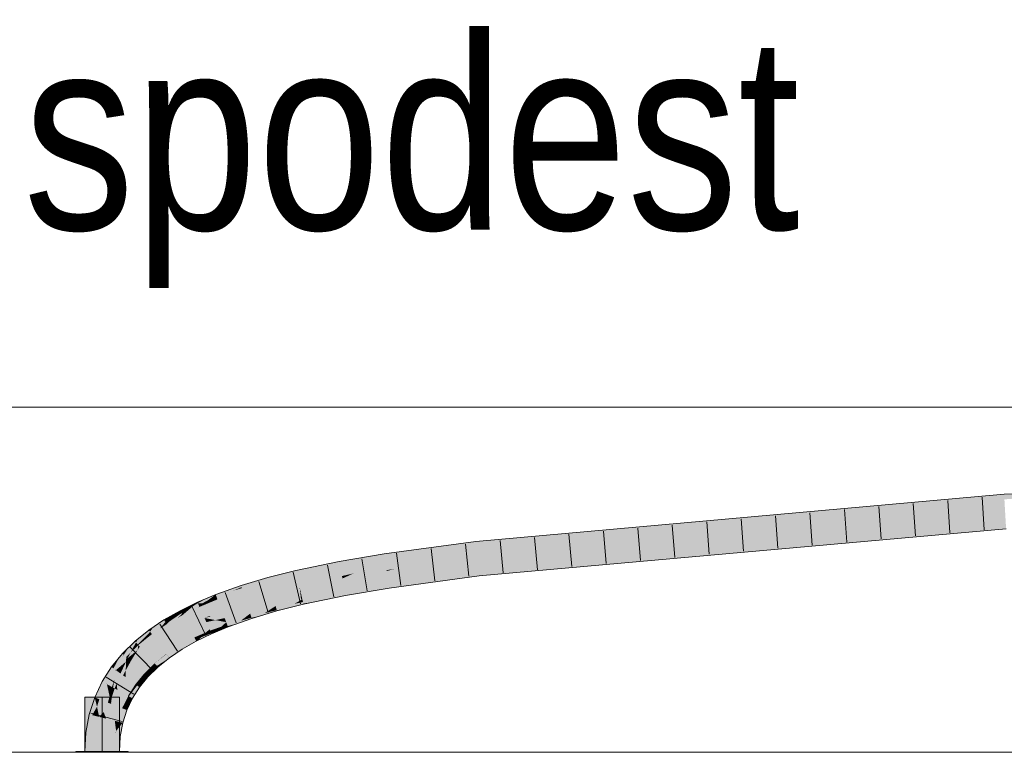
# Model space of a CAD drawing. Extents: x -620 to 300, y 62 to 1112.
# Tile 137 of 236: x 148.67 to 155.79, y 774.73 to 780.04. Entities that reach past the tile are written whole.
import ezdxf
from ezdxf.lldxf.tags import DXFTag

# ---------------------------------------------------------------- set-up
doc = ezdxf.new("R2010")
doc.units = 0
doc.layers.get('0').update_dxf_attribs({"lineweight": 13})
for name, color, linetype, lineweight, true_color in [('E_Detail_Beschriftung', 7, 'Continuous', 13, 0x009900), ('E_Leerrohr 25-A06GA2AZ8I', 7, 'Continuous', 9, 0xff8000), ('E_Leerrohr 25-Shading', 7, 'Continuous', 9, 0xff8000), ('E_Leerrohr 32-A06GA2B18I', 7, 'Continuous', 9, 0x00b300), ('E_Leerrohr 32-Shading', 7, 'Continuous', 9, 0x00b300)]:
    doc.layers.add(name, color=color, linetype=linetype, lineweight=lineweight, true_color=true_color)
doc.layers.add('E_Detail_Linie_Text_Bem', color=7, linetype='Continuous', lineweight=13)
doc.styles.get("Standard").update_dxf_attribs({"font": 'ARIALN.TTF'})
tags = doc.linetypes.add('STRICHPUNKT2-A06GA2B08I', pattern=[12.7, 6.35, -3.175, 0, -3.175]).pattern_tags.tags
tags[10:11] = [DXFTag(74, 4), DXFTag(75, 0), DXFTag(340, '0'), DXFTag(46, 0.0), DXFTag(50, 0.0), DXFTag(44, 0.0), DXFTag(45, 0.0)]
tags[8:9] = [DXFTag(74, 4), DXFTag(75, 0), DXFTag(340, '0'), DXFTag(46, 0.0), DXFTag(50, 0.0), DXFTag(44, 0.0), DXFTag(45, 0.0)]
tags[6:7] = [DXFTag(74, 4), DXFTag(75, 0), DXFTag(340, '0'), DXFTag(46, 0.0), DXFTag(50, 0.0), DXFTag(44, 0.0), DXFTag(45, 0.0)]
tags[4:5] = [DXFTag(74, 4), DXFTag(75, 0), DXFTag(340, '0'), DXFTag(46, 0.0), DXFTag(50, 0.0), DXFTag(44, 0.0), DXFTag(45, 0.0)]

# ---------------------------------------------------------------- blocks, each defined once
blk = doc.blocks.new('Shading-A06GA1NC8I', base_point=(250.7456, 748.2247))
at = {"layer": 'E_Leerrohr 25-Shading', "color": 32, "true_color": 0xd96d00}
for points in [[(149.2622, 775.131), (149.1372, 775.131), (149.2622, 774.737), (149.1372, 774.737)], [(149.3872, 775.131), (149.2622, 775.131), (149.3872, 774.737), (149.2622, 774.737)], [(149.1862, 774.737), (149.0722, 774.737), (149.1875, 774.731), (149.0722, 774.731)], [(149.2622, 774.731), (149.2622, 774.737), (149.1875, 774.731), (149.1862, 774.737)], [(149.2947, 774.737), (149.2622, 774.737), (149.2947, 774.731), (149.2622, 774.731)], [(149.4522, 774.731), (149.4522, 774.737), (149.2947, 774.731), (149.2947, 774.737)]]:
    blk.add_solid(points, dxfattribs=at)
at = {"layer": 'E_Leerrohr 32-Shading', "color": 96, "true_color": 0x007b00}
for points in [[(156.5245, 776.6163), (155.7912, 776.5994), (155.7921, 776.5839)], [(155.7934, 776.5628), (156.5245, 776.6163), (155.7921, 776.5839)], [(155.1386, 776.541), (153.1832, 776.3408), (154.2944, 776.451)], [(155.1386, 776.541), (153.9424, 776.4338), (153.1832, 776.3408), (153.3933, 776.3719)], [(155.7921, 776.5839), (154.5099, 776.4701), (153.9481, 776.3976), (153.9478, 776.3976)], [(153.9481, 776.3976), (155.7934, 776.5628), (155.7921, 776.5839)], [(155.7912, 776.5994), (154.5847, 776.4797), (155.7921, 776.5839), (154.5099, 776.4701)], [(155.1386, 776.541), (154.6811, 776.4922), (155.7912, 776.5994), (154.5847, 776.4797)], [(154.5099, 776.4701), (154.2944, 776.451), (153.9478, 776.3976), (152.9844, 776.3113)], [(154.6811, 776.4922), (154.2944, 776.451), (154.5847, 776.4797)], [(154.5847, 776.4797), (154.2944, 776.451), (154.5099, 776.4701)], [(153.6115, 776.4042), (153.1996, 776.3674), (153.3933, 776.3719), (152.6399, 776.2869)], [(152.9843, 776.3113), (152.9844, 776.3113), (153.1832, 776.3408), (154.2944, 776.451)], [(153.9424, 776.4338), (153.6115, 776.4042), (153.3933, 776.3719)], [(151.9703, 776.2343), (151.9716, 776.2211), (152.5889, 776.3127), (153.1996, 776.3674)], [(153.1996, 776.3674), (151.9716, 776.2211), (152.6399, 776.2869), (151.9716, 776.2206)], [(151.9886, 776.0447), (154.7017, 776.2622), (155.8037, 776.3864)], [(152.6399, 776.2869), (152.3637, 776.2558), (153.1832, 776.3408), (152.9843, 776.3113)], [(153.3933, 776.3719), (152.6399, 776.2869), (153.1832, 776.3408)], [(155.8058, 776.3498), (155.8058, 776.3507), (154.2119, 776.207), (154.7017, 776.2622)], [(155.8058, 776.3507), (155.8037, 776.3864), (154.7017, 776.2622)], [(151.9681, 776.2571), (151.3051, 776.1677), (151.9688, 776.2496), (151.3099, 776.1348)], [(152.1359, 776.2722), (151.9681, 776.2571), (151.9688, 776.2496)], [(152.5889, 776.3127), (152.1359, 776.2722), (151.9703, 776.2343), (151.9688, 776.2496)], [(152.6399, 776.2869), (151.9716, 776.2206), (152.3637, 776.2558)], [(151.9886, 776.0447), (153.4684, 776.1487), (154.7017, 776.2622), (154.2119, 776.207)], [(151.9688, 776.2496), (151.3099, 776.1348), (151.5271, 776.1607), (151.3104, 776.1315)], [(151.9688, 776.2496), (151.5271, 776.1607), (151.9703, 776.2343)], [(151.9703, 776.2343), (151.5271, 776.1607), (151.9716, 776.2211), (151.9525, 776.2181)], [(151.9525, 776.2181), (151.9716, 776.2206), (151.9716, 776.2211)], [(151.9907, 776.0228), (151.9921, 776.0082), (154.2119, 776.207)], [(153.814, 776.1741), (154.2119, 776.207), (153.4684, 776.1487)], [(150.6649, 776.0474), (150.6729, 776.0117), (150.9788, 776.1126), (150.9856, 776.0766)], [(151.3051, 776.1677), (150.9788, 776.1126), (151.21, 776.1145), (150.9856, 776.0766)], [(151.3051, 776.1677), (151.21, 776.1145), (151.3099, 776.1348)], [(151.21, 776.1145), (151.3104, 776.1315), (151.3099, 776.1348)], [(153.4684, 776.1487), (151.9886, 776.0447), (151.989, 776.0402)], [(151.9897, 776.0327), (153.4684, 776.1487), (151.989, 776.0402)], [(152.5621, 776.0702), (153.814, 776.1741), (151.9897, 776.0327), (153.4684, 776.1487)], [(150.6649, 776.0474), (150.4619, 775.9962), (150.665, 776.0472), (150.4643, 775.9876)], [(150.4643, 775.9876), (150.4716, 775.9609), (150.665, 776.0472), (150.6729, 776.0117)], [(151.989, 776.0402), (151.9886, 776.0447), (151.336, 775.9565)], [(151.3363, 775.954), (151.9897, 776.0327), (151.336, 775.9565), (151.989, 776.0402)], [(151.9897, 776.0327), (151.9907, 776.0228), (152.5621, 776.0702)], [(150.3956, 775.9764), (150.268, 775.9384), (150.2715, 775.9277)], [(150.4643, 775.9876), (150.4619, 775.9962), (150.2715, 775.9277), (150.3956, 775.9764)], [(150.4643, 775.9876), (150.2715, 775.9277), (150.2739, 775.9203)], [(150.2739, 775.9203), (150.2794, 775.9036), (150.4643, 775.9876), (150.4716, 775.9609)], [(151.3372, 775.9486), (151.9907, 776.0228), (151.3363, 775.954), (151.9897, 776.0327)], [(151.9907, 776.0228), (151.3372, 775.9486), (151.8615, 776.0071)], [(151.3372, 775.9486), (151.3379, 775.9433), (151.8615, 776.0071)], [(151.3379, 775.9433), (151.3413, 775.9203), (151.9907, 776.0228), (151.9921, 776.0082)], [(150.1949, 775.9124), (150.0845, 775.873), (150.0883, 775.8629)], [(150.0883, 775.8629), (150.268, 775.9384), (150.1949, 775.9124)], [(150.0883, 775.8629), (150.2113, 775.9009), (150.268, 775.9384), (150.2715, 775.9277)], [(150.2113, 775.9009), (150.0883, 775.8629), (150.0938, 775.8486)], [(150.0954, 775.8444), (150.2739, 775.9203), (150.0938, 775.8486), (150.2113, 775.9009)], [(150.0954, 775.8444), (150.0975, 775.8388), (150.2739, 775.9203), (150.2794, 775.9036)], [(150.2113, 775.9009), (150.2739, 775.9203), (150.2715, 775.9277)], [(151.0188, 775.9002), (151.0182, 775.9029), (150.7117, 775.8392)], [(151.0197, 775.8954), (151.0188, 775.9002), (150.7118, 775.8389), (150.7117, 775.8392)], [(151.0197, 775.8954), (150.7118, 775.8389), (150.8005, 775.8203), (150.7186, 775.8086)], [(151.0197, 775.8954), (150.8005, 775.8203), (151.025, 775.8669)], [(151.3363, 775.954), (151.336, 775.9565), (151.0182, 775.9029)], [(151.0188, 775.9002), (151.3372, 775.9486), (151.0182, 775.9029), (151.3363, 775.954)], [(151.3379, 775.9433), (151.3372, 775.9486), (151.0197, 775.8954), (151.0188, 775.9002)], [(151.0197, 775.8954), (151.025, 775.8669), (151.3379, 775.9433), (151.3413, 775.9203)], [(150.0184, 775.8452), (149.9523, 775.8175), (149.9553, 775.8109)], [(150.0184, 775.8452), (149.9553, 775.8109), (150.0818, 775.8719), (150.0812, 775.8714)], [(150.0812, 775.8714), (149.9553, 775.8109), (150.0255, 775.8299), (149.9853, 775.8088)], [(150.0255, 775.8298), (149.9853, 775.8088), (149.9962, 775.808)], [(150.0299, 775.8163), (150.0608, 775.8484), (149.9962, 775.808), (150.0255, 775.8298)], [(150.0204, 775.8064), (150.0954, 775.8444), (150.0299, 775.8163), (150.0938, 775.8486)], [(150.0204, 775.8064), (150.0975, 775.8388), (150.0954, 775.8444)], [(150.0845, 775.873), (150.0812, 775.8714), (150.0608, 775.8484), (150.0255, 775.8299)], [(150.0938, 775.8486), (150.0883, 775.8629), (150.0299, 775.8163), (150.0608, 775.8484)], [(150.0883, 775.8629), (150.0845, 775.873), (150.0608, 775.8484)], [(150.0812, 775.8714), (150.0845, 775.873), (150.0818, 775.8719)], [(150.6552, 775.8065), (150.7117, 775.8392), (150.5217, 775.7787), (150.5184, 775.7905)], [(150.7163, 775.8192), (150.7117, 775.8392), (150.6552, 775.8065)], [(149.8371, 775.7387), (149.8297, 775.7528), (149.7483, 775.6774), (149.8085, 775.7376)], [(149.754, 775.7094), (149.8085, 775.7376), (149.7645, 775.7208), (149.8276, 775.7567)], [(149.8297, 775.7528), (149.8276, 775.7567), (149.8085, 775.7376)], [(149.864, 775.7745), (149.8276, 775.7567), (149.8297, 775.7528)], [(149.8297, 775.7528), (149.8885, 775.7764), (149.864, 775.7745), (149.9131, 775.7984)], [(149.8371, 775.7387), (149.8659, 775.7563), (149.8297, 775.7528), (149.8885, 775.7764)], [(149.8659, 775.7563), (149.8371, 775.7387), (149.84, 775.7332)], [(149.9191, 775.7888), (149.8659, 775.7563), (149.8434, 775.7269), (149.84, 775.7332)], [(149.9191, 775.7888), (149.8434, 775.7269), (149.8564, 775.7345)], [(149.962, 775.7823), (149.8564, 775.7345), (149.9593, 775.7802), (149.8447, 775.7244)], [(149.9618, 775.7964), (149.9553, 775.8109), (149.8564, 775.7345), (149.9191, 775.7888)], [(149.9618, 775.7964), (149.8564, 775.7345), (149.9666, 775.7859), (149.962, 775.7823)], [(149.8659, 775.7563), (149.9191, 775.7888), (149.8885, 775.7764)], [(149.8885, 775.7764), (149.9191, 775.7888), (149.9131, 775.7984), (149.9523, 775.8175)], [(149.9553, 775.8109), (149.9523, 775.8175), (149.9191, 775.7888)], [(149.9853, 775.8088), (149.9553, 775.8109), (149.9618, 775.7964)], [(149.9593, 775.7802), (149.9673, 775.7841), (149.9671, 775.7846)], [(149.962, 775.7823), (149.9593, 775.7802), (149.9594, 775.7803)], [(149.9671, 775.7846), (149.962, 775.7823), (149.9594, 775.7803)], [(149.9853, 775.8088), (149.9618, 775.7964), (149.9962, 775.808), (149.9666, 775.7859)], [(149.962, 775.7823), (149.9671, 775.7846), (149.9666, 775.7859)], [(149.9666, 775.7859), (149.9671, 775.7846), (149.9962, 775.808), (150.0115, 775.807)], [(149.9671, 775.7846), (149.9673, 775.7841), (150.0115, 775.807), (150.0204, 775.8064)], [(150.0299, 775.8163), (149.9962, 775.808), (150.0115, 775.807)], [(150.0115, 775.807), (150.0204, 775.8064), (150.0299, 775.8163)], [(150.5007, 775.779), (150.5184, 775.7905), (150.3349, 775.7335), (150.3342, 775.7355)], [(150.336, 775.7301), (150.4857, 775.7693), (150.3349, 775.7335), (150.5007, 775.779)], [(150.3378, 775.7245), (150.4655, 775.7562), (150.336, 775.7301), (150.4857, 775.7693)], [(150.3404, 775.7165), (150.4399, 775.7396), (150.3378, 775.7245), (150.4655, 775.7562)], [(150.5281, 775.7552), (150.5268, 775.7599), (150.4089, 775.7196), (150.4399, 775.7396)], [(150.4399, 775.7396), (150.5268, 775.7599), (150.4655, 775.7562), (150.5239, 775.7707)], [(150.4655, 775.7562), (150.5239, 775.7707), (150.4857, 775.7693), (150.5217, 775.7787)], [(150.4857, 775.7693), (150.5217, 775.7787), (150.5007, 775.779), (150.5201, 775.7843)], [(150.5201, 775.7843), (150.5184, 775.7905), (150.5007, 775.779)], [(150.5239, 775.7707), (150.6287, 775.7911), (150.5217, 775.7787), (150.6552, 775.8065)], [(150.5964, 775.7724), (150.6287, 775.7911), (150.5268, 775.7599), (150.5239, 775.7707)], [(150.5268, 775.7599), (150.5281, 775.7552), (150.5964, 775.7724)], [(150.7198, 775.8035), (150.7186, 775.8086), (150.5964, 775.7724), (150.6287, 775.7911)], [(150.6287, 775.7911), (150.7186, 775.8086), (150.6552, 775.8065), (150.7163, 775.8192)], [(150.7186, 775.8086), (150.7198, 775.8035), (150.8005, 775.8203)], [(149.7118, 775.6876), (149.7104, 775.6899), (149.6095, 775.605), (149.6352, 775.6392)], [(149.7118, 775.6876), (149.6095, 775.605), (149.6113, 775.6025)], [(149.7118, 775.6876), (149.6113, 775.6025), (149.72, 775.6743), (149.6192, 775.5917)], [(149.7306, 775.7014), (149.7104, 775.6899), (149.7118, 775.6876)], [(149.7118, 775.6876), (149.754, 775.7094), (149.7306, 775.7014), (149.7645, 775.7208)], [(149.72, 775.6743), (149.7246, 775.6776), (149.7118, 775.6876), (149.754, 775.7094)], [(149.8085, 775.7376), (149.7246, 775.6776), (149.7272, 775.6628), (149.7206, 775.6733)], [(149.7246, 775.6776), (149.8085, 775.7376), (149.754, 775.7094)], [(149.8085, 775.7376), (149.7272, 775.6628), (149.7483, 775.6774)], [(149.8212, 775.7153), (149.7483, 775.6774), (149.8097, 775.7044), (149.7297, 775.6588)], [(149.8371, 775.7387), (149.7483, 775.6774), (149.84, 775.7332), (149.8212, 775.7153)], [(149.8097, 775.7044), (149.8447, 775.7244), (149.8434, 775.7269)], [(149.8212, 775.7153), (149.8097, 775.7044), (149.8098, 775.7045)], [(149.8434, 775.7269), (149.8212, 775.7153), (149.8098, 775.7045)], [(149.8212, 775.7153), (149.8434, 775.7269), (149.84, 775.7332)], [(149.8434, 775.7269), (149.8447, 775.7244), (149.8564, 775.7345)], [(150.329, 775.7315), (150.3342, 775.7355), (150.1607, 775.6737)], [(150.1613, 775.6723), (150.3204, 775.725), (150.1607, 775.6737), (150.329, 775.7315)], [(150.1625, 775.6691), (150.3074, 775.715), (150.1613, 775.6723), (150.3204, 775.725)], [(150.1646, 775.6638), (150.2896, 775.7012), (150.1625, 775.6691), (150.3074, 775.715)], [(150.1676, 775.6558), (150.267, 775.6839), (150.1646, 775.6638), (150.2896, 775.7012)], [(150.2399, 775.6631), (150.267, 775.6839), (150.1717, 775.6451), (150.1676, 775.6558)], [(150.3456, 775.7007), (150.344, 775.7056), (150.2399, 775.6631), (150.267, 775.6839)], [(150.267, 775.6839), (150.344, 775.7056), (150.2896, 775.7012), (150.3404, 775.7165)], [(150.2896, 775.7012), (150.3404, 775.7165), (150.3074, 775.715), (150.3378, 775.7245)], [(150.3074, 775.715), (150.3378, 775.7245), (150.3204, 775.725), (150.336, 775.7301)], [(150.3204, 775.725), (150.336, 775.7301), (150.329, 775.7315), (150.3349, 775.7335)], [(150.3349, 775.7335), (150.3342, 775.7355), (150.329, 775.7315)], [(150.4089, 775.7196), (150.4399, 775.7396), (150.344, 775.7056), (150.3404, 775.7165)], [(150.344, 775.7056), (150.3456, 775.7007), (150.4089, 775.7196)], [(149.508, 775.5272), (149.6012, 775.6163), (149.5241, 775.5541)], [(149.508, 775.5272), (149.6043, 775.5974), (149.6012, 775.6163), (149.6095, 775.605)], [(149.6352, 775.6392), (149.6012, 775.6163), (149.6095, 775.605)], [(149.72, 775.6743), (149.6192, 775.5917), (149.6785, 775.6243), (149.6228, 775.5868)], [(149.7206, 775.6733), (149.72, 775.6743), (149.6786, 775.6244), (149.6785, 775.6243)], [(149.6785, 775.6243), (149.7297, 775.6588), (149.7272, 775.6628)], [(149.7272, 775.6628), (149.7206, 775.6733), (149.6786, 775.6244)], [(149.7246, 775.6776), (149.72, 775.6743), (149.7206, 775.6733)], [(149.7272, 775.6628), (149.7297, 775.6588), (149.7483, 775.6774)], [(150.0367, 775.6195), (150.0403, 775.623), (149.9272, 775.568)], [(149.928, 775.5663), (150.0291, 775.6121), (149.9272, 775.568), (150.0367, 775.6195)], [(149.9299, 775.5627), (150.0173, 775.6004), (149.928, 775.5663), (150.0291, 775.6121)], [(150.0014, 775.5847), (150.0489, 775.6041), (150.0173, 775.6004), (150.0451, 775.6124)], [(150.0173, 775.6004), (150.0451, 775.6124), (150.0291, 775.6121), (150.0425, 775.6181)], [(150.0291, 775.6121), (150.0425, 775.6181), (150.0367, 775.6195), (150.0409, 775.6215)], [(150.0409, 775.6215), (150.0403, 775.623), (150.0367, 775.6195)], [(150.1579, 775.671), (150.1607, 775.6737), (150.0403, 775.623)], [(150.0409, 775.6215), (150.1519, 775.6649), (150.0403, 775.623), (150.1579, 775.671)], [(150.0425, 775.6181), (150.1422, 775.6554), (150.0409, 775.6215), (150.1519, 775.6649)], [(150.0451, 775.6124), (150.1286, 775.642), (150.0425, 775.6181), (150.1422, 775.6554)], [(150.0489, 775.6041), (150.1114, 775.6249), (150.0451, 775.6124), (150.1286, 775.642)], [(150.0908, 775.6046), (150.1114, 775.6249), (150.0538, 775.593), (150.0489, 775.6041)], [(150.1738, 775.6395), (150.1717, 775.6451), (150.0908, 775.6046), (150.1114, 775.6249)], [(150.1114, 775.6249), (150.1717, 775.6451), (150.1286, 775.642), (150.1676, 775.6558)], [(150.1286, 775.642), (150.1676, 775.6558), (150.1422, 775.6554), (150.1646, 775.6638)], [(150.1422, 775.6554), (150.1646, 775.6638), (150.1519, 775.6649), (150.1625, 775.6691)], [(150.1519, 775.6649), (150.1625, 775.6691), (150.1579, 775.671), (150.1613, 775.6723)], [(150.1613, 775.6723), (150.1607, 775.6737), (150.1579, 775.671)], [(150.1717, 775.6451), (150.1738, 775.6395), (150.2399, 775.6631)], [(149.5241, 775.5541), (149.5008, 775.5353), (149.508, 775.5272)], [(149.5205, 775.5132), (149.6005, 775.592), (149.508, 775.5272), (149.6043, 775.5974)], [(149.5649, 775.5401), (149.5651, 775.5403), (149.5205, 775.5132), (149.6005, 775.5919)], [(149.5649, 775.5401), (149.5205, 775.5132), (149.5251, 775.5079)], [(149.6113, 775.6025), (149.5649, 775.5401), (149.6192, 775.5917)], [(149.5649, 775.5401), (149.6228, 775.5868), (149.6192, 775.5917)], [(149.5651, 775.5403), (149.6113, 775.6025), (149.6005, 775.5919)], [(149.6005, 775.592), (149.6113, 775.6025), (149.6043, 775.5974)], [(149.6043, 775.5974), (149.6113, 775.6025), (149.6095, 775.605)], [(149.928, 775.5663), (149.9272, 775.568), (149.8228, 775.5085)], [(149.8238, 775.5068), (149.9299, 775.5627), (149.8228, 775.5085), (149.928, 775.5663)], [(149.8262, 775.503), (149.9331, 775.5567), (149.8238, 775.5068), (149.9299, 775.5627)], [(149.83, 775.4968), (149.9376, 775.5482), (149.8262, 775.503), (149.9331, 775.5567)], [(149.9434, 775.5372), (149.9376, 775.5482), (149.8352, 775.4883), (149.83, 775.4968)], [(149.9331, 775.5567), (150.0014, 775.5847), (149.9299, 775.5627), (150.0173, 775.6004)], [(149.9376, 775.5482), (149.9818, 775.5652), (149.9331, 775.5567), (150.0014, 775.5847)], [(149.9593, 775.543), (149.9818, 775.5652), (149.9434, 775.5372), (149.9376, 775.5482)], [(149.9434, 775.5372), (149.9442, 775.5356), (149.9593, 775.543)], [(150.0553, 775.5897), (150.0538, 775.593), (149.9593, 775.543), (149.9818, 775.5652)], [(149.9818, 775.5652), (150.0538, 775.593), (150.0014, 775.5847), (150.0489, 775.6041)], [(150.0538, 775.593), (150.0553, 775.5897), (150.0908, 775.6046)], [(149.42, 775.4374), (149.4522, 775.4877), (149.4178, 775.4395), (149.4298, 775.4657)], [(149.5008, 775.5353), (149.4522, 775.4877), (149.4372, 775.4218), (149.42, 775.4374)], [(149.4681, 775.4521), (149.508, 775.5272), (149.4372, 775.4218), (149.5008, 775.5353)], [(149.4681, 775.4521), (149.5205, 775.5132), (149.508, 775.5272)], [(149.5251, 775.5079), (149.5205, 775.5132), (149.4681, 775.4521)], [(149.8238, 775.5068), (149.8228, 775.5085), (149.7277, 775.4445)], [(149.729, 775.4427), (149.8262, 775.503), (149.7277, 775.4445), (149.8238, 775.5068)], [(149.7318, 775.4388), (149.83, 775.4968), (149.729, 775.4427), (149.8262, 775.503)], [(149.7363, 775.4328), (149.8352, 775.4883), (149.7318, 775.4388), (149.83, 775.4968)], [(149.8418, 775.4777), (149.8352, 775.4883), (149.7423, 775.4247), (149.7363, 775.4328)], [(149.7423, 775.4247), (149.7494, 775.415), (149.8418, 775.4777), (149.8421, 775.4774)], [(149.8352, 775.4883), (149.8421, 775.4774), (149.9434, 775.5372), (149.9442, 775.5356)], [(149.3872, 775.4184), (149.3305, 775.3492), (149.3447, 775.3389)], [(149.4102, 775.4465), (149.3872, 775.4184), (149.3601, 775.3277), (149.3447, 775.3389)], [(149.3638, 775.3322), (149.4102, 775.4465), (149.3601, 775.3277)], [(149.3638, 775.3322), (149.4091, 775.417), (149.4102, 775.4465), (149.4178, 775.4395)], [(149.4372, 775.4218), (149.42, 775.4374), (149.3638, 775.3322)], [(149.4091, 775.417), (149.42, 775.4374), (149.4178, 775.4395)], [(149.4298, 775.4657), (149.4102, 775.4465), (149.4178, 775.4395)], [(149.7289, 775.4426), (149.7277, 775.4445), (149.6425, 775.3758)], [(149.644, 775.374), (149.7315, 775.4387), (149.6425, 775.3758), (149.7289, 775.4426)], [(149.6474, 775.3703), (149.7357, 775.4324), (149.644, 775.374), (149.7315, 775.4387)], [(149.6525, 775.3646), (149.7413, 775.424), (149.6474, 775.3703), (149.7357, 775.4324)], [(149.748, 775.4138), (149.7413, 775.424), (149.6591, 775.3571), (149.6525, 775.3646)], [(149.6591, 775.3571), (149.6668, 775.3484), (149.748, 775.4138)], [(149.729, 775.4427), (149.7277, 775.4445), (149.7289, 775.4426)], [(149.7315, 775.4387), (149.7318, 775.4388), (149.7289, 775.4426), (149.729, 775.4427)], [(149.7357, 775.4324), (149.7363, 775.4328), (149.7315, 775.4387), (149.7318, 775.4388)], [(149.7413, 775.424), (149.7423, 775.4247), (149.7357, 775.4324), (149.7363, 775.4328)], [(149.7494, 775.415), (149.7423, 775.4247), (149.748, 775.4138), (149.7413, 775.424)], [(149.3305, 775.3492), (149.263, 775.2432), (149.2988, 775.2314), (149.295, 775.2255)], [(149.3305, 775.3492), (149.2988, 775.2314), (149.3447, 775.3389)], [(149.2988, 775.2314), (149.3601, 775.3277), (149.3447, 775.3389)], [(149.6439, 775.374), (149.6425, 775.3758), (149.5675, 775.3024)], [(149.5694, 775.3007), (149.647, 775.37), (149.5675, 775.3024), (149.6439, 775.374)], [(149.5732, 775.2972), (149.6518, 775.364), (149.5694, 775.3007), (149.647, 775.37)], [(149.5789, 775.292), (149.658, 775.3562), (149.5732, 775.2972), (149.6518, 775.364)], [(149.6653, 775.347), (149.658, 775.3562), (149.5861, 775.2854), (149.5789, 775.292)], [(149.5861, 775.2854), (149.5945, 775.2776), (149.6653, 775.347)], [(149.644, 775.374), (149.6425, 775.3758), (149.6439, 775.374)], [(149.647, 775.37), (149.6474, 775.3703), (149.6439, 775.374), (149.644, 775.374)], [(149.6518, 775.364), (149.6525, 775.3646), (149.647, 775.37), (149.6474, 775.3703)], [(149.658, 775.3562), (149.6591, 775.3571), (149.6518, 775.364), (149.6525, 775.3646)], [(149.6668, 775.3484), (149.6591, 775.3571), (149.6653, 775.347), (149.658, 775.3562)], [(149.5694, 775.3007), (149.5675, 775.3024), (149.5032, 775.2239)], [(149.5053, 775.2224), (149.5732, 775.2972), (149.5032, 775.2239), (149.5694, 775.3007)], [(149.5096, 775.2193), (149.5789, 775.292), (149.5053, 775.2224), (149.5732, 775.2972)], [(149.5861, 775.2854), (149.5789, 775.292), (149.5157, 775.2148), (149.5096, 775.2193)], [(149.5157, 775.2148), (149.5329, 775.2024), (149.5861, 775.2854), (149.5945, 775.2776)], [(149.2089, 775.1286), (149.2429, 775.1152), (149.263, 775.2432), (149.295, 775.2255)], [(149.5053, 775.2224), (149.5032, 775.2239), (149.4498, 775.1401)], [(149.4521, 775.1388), (149.5096, 775.2193), (149.4498, 775.1401), (149.5053, 775.2224)], [(149.5157, 775.2148), (149.5096, 775.2193), (149.4567, 775.1363), (149.4521, 775.1388)], [(149.4567, 775.1363), (149.4818, 775.1224), (149.5157, 775.2148), (149.5329, 775.2024)], [(149.2089, 775.1286), (149.1693, 775.0057), (149.2256, 775.0612), (149.1909, 775.0003)], [(149.2089, 775.1286), (149.2256, 775.0612), (149.2429, 775.1152)], [(149.45, 775.1345), (149.4498, 775.1401), (149.4074, 775.0504)], [(149.4099, 775.0494), (149.4503, 775.1243), (149.4074, 775.0504), (149.45, 775.1345)], [(149.4522, 775.0596), (149.4503, 775.1243), (149.4347, 775.0396), (149.4099, 775.0494)], [(149.4521, 775.1388), (149.4498, 775.1401), (149.45, 775.1345)], [(149.4503, 775.1243), (149.4567, 775.1363), (149.45, 775.1345), (149.4521, 775.1388)], [(149.4818, 775.1224), (149.4567, 775.1363), (149.4522, 775.0596), (149.4503, 775.1243)], [(149.1909, 775.0003), (149.2049, 774.9968), (149.2256, 775.0612)], [(149.4099, 775.0494), (149.4074, 775.0504), (149.3763, 774.9539)], [(149.4347, 775.0396), (149.4099, 775.0494), (149.3848, 774.9517), (149.3763, 774.9539)], [(149.4347, 775.0396), (149.4414, 775.0369), (149.4522, 775.0596)], [(149.1693, 775.0057), (149.1453, 774.875), (149.1909, 775.0003), (149.1509, 774.8743)], [(149.1509, 774.8743), (149.1816, 774.8707), (149.1909, 775.0003), (149.2049, 774.9968)], [(149.3848, 774.9517), (149.4118, 774.9449), (149.4347, 775.0396), (149.4414, 775.0369)], [(149.4118, 774.9449), (149.3651, 774.8873), (149.3935, 774.8454), (149.3572, 774.8497)], [(149.3763, 774.9539), (149.3638, 774.8857), (149.3848, 774.9517)], [(149.3848, 774.9517), (149.3666, 774.8947), (149.4118, 774.9449), (149.3651, 774.8873)], [(149.1453, 774.875), (149.1372, 774.737), (149.1509, 774.8743)], [(149.1372, 774.737), (149.1738, 774.737), (149.1509, 774.8743), (149.1816, 774.8707)], [(149.3506, 774.737), (149.3872, 774.737), (149.3572, 774.8497), (149.3935, 774.8454)], [(149.3651, 774.8873), (149.3638, 774.8857), (149.3572, 774.8497)], [(149.3666, 774.8947), (149.3638, 774.8857), (149.3651, 774.8873)]]:
    blk.add_solid(points, dxfattribs=at)
at = {"layer": 'E_Leerrohr 32-Shading', "color": 94, "true_color": 0x00ac00}
for points in [[(155.7934, 776.5628), (152.3637, 776.2558), (151.9801, 776.1327), (151.9746, 776.1897)], [(155.7934, 776.5628), (151.9801, 776.1327), (155.7985, 776.4745)], [(151.9801, 776.1327), (151.9886, 776.0447), (155.7985, 776.4745), (155.8037, 776.3864)], [(152.3637, 776.2558), (151.9716, 776.2206), (151.9746, 776.1897)], [(151.9525, 776.2181), (151.5271, 776.1607), (151.3177, 776.0815), (151.3137, 776.1089)], [(151.3177, 776.0815), (151.9716, 776.2206), (151.9525, 776.2181)], [(151.3177, 776.0815), (151.3204, 776.0635), (151.9716, 776.2206), (151.5752, 776.1127)], [(151.9772, 776.1622), (151.9746, 776.1897), (151.3845, 776.0607), (151.5752, 776.1127)], [(151.9746, 776.1897), (151.9716, 776.2206), (151.5752, 776.1127)], [(151.21, 776.1145), (150.9856, 776.0766), (150.9905, 776.0508)], [(151.1925, 776.0773), (151.3104, 776.1315), (150.9905, 776.0508), (151.21, 776.1145)], [(151.3177, 776.0815), (151.3137, 776.1089), (151.0826, 776.0268), (151.1925, 776.0773)], [(151.3137, 776.1089), (151.3104, 776.1315), (151.1925, 776.0773)], [(151.5271, 776.1607), (151.3104, 776.1315), (151.3137, 776.1089)], [(151.5752, 776.1127), (151.3204, 776.0635), (151.3845, 776.0607), (151.3223, 776.05)], [(151.3232, 776.044), (151.9801, 776.1327), (151.3845, 776.0607), (151.9772, 776.1622)], [(151.3232, 776.044), (151.336, 775.9565), (151.9801, 776.1327), (151.9886, 776.0447)], [(150.9856, 776.0766), (150.6729, 776.0117), (150.9905, 776.0508), (150.6855, 775.956)], [(150.9905, 776.0508), (150.6855, 775.956), (150.9951, 776.0259), (150.6891, 775.94)], [(151.1925, 776.0773), (150.9905, 776.0508), (150.9951, 776.0259)], [(150.9951, 776.0259), (150.9986, 776.0073), (151.1925, 776.0773), (151.0826, 776.0268)], [(151.3204, 776.0635), (151.0293, 776.0023), (151.3223, 776.05), (151.0019, 775.9897)], [(151.0019, 775.9897), (151.3232, 776.044), (151.3223, 776.05)], [(151.0019, 775.9897), (151.0182, 775.9029), (151.3232, 776.044), (151.336, 775.9565)], [(151.0826, 776.0268), (151.0293, 776.0023), (151.3177, 776.0815), (151.3204, 776.0635)], [(151.3223, 776.05), (151.3232, 776.044), (151.3845, 776.0607)], [(150.6729, 776.0117), (150.4716, 775.9609), (150.6855, 775.956), (150.4908, 775.891)], [(150.9951, 776.0259), (150.6891, 775.94), (150.9986, 776.0073), (150.6914, 775.9297)], [(150.9986, 776.0073), (150.6914, 775.9297), (151.0007, 775.9963), (150.6924, 775.9254)], [(150.6924, 775.9254), (151.0019, 775.9897), (151.0007, 775.9963)], [(150.6924, 775.9254), (150.7117, 775.8392), (151.0019, 775.9897), (151.0182, 775.9029)], [(151.0826, 776.0268), (150.9986, 776.0073), (151.0293, 776.0023), (151.0007, 775.9963)], [(151.0007, 775.9963), (151.0019, 775.9897), (151.0293, 776.0023)], [(150.2794, 775.9036), (150.0975, 775.8388), (150.3052, 775.8245), (150.1292, 775.7562)], [(150.4716, 775.9609), (150.2794, 775.9036), (150.4908, 775.891), (150.3052, 775.8245)], [(150.6855, 775.956), (150.4908, 775.891), (150.6891, 775.94), (150.4937, 775.8807)], [(150.6891, 775.94), (150.4937, 775.8807), (150.6914, 775.9297), (150.495, 775.8757)], [(150.495, 775.8757), (150.6924, 775.9254), (150.6914, 775.9297)], [(150.6924, 775.9254), (150.495, 775.8757), (150.7024, 775.8369), (150.5133, 775.8091)], [(150.6924, 775.9254), (150.7024, 775.8369), (150.7117, 775.8392)], [(150.0975, 775.8388), (150.0204, 775.8064), (150.1292, 775.7562), (150.0402, 775.7189)], [(150.1292, 775.7562), (150.3068, 775.8196), (150.3052, 775.8245)], [(150.4908, 775.891), (150.3052, 775.8245), (150.4937, 775.8807), (150.3068, 775.8196)], [(150.3068, 775.8196), (150.495, 775.8757), (150.4937, 775.8807)], [(150.495, 775.8757), (150.3068, 775.8196), (150.5133, 775.8091), (150.3208, 775.7766)], [(150.6928, 775.8354), (150.5133, 775.8091), (150.5157, 775.8003)], [(150.7024, 775.8369), (150.6928, 775.8354), (150.5184, 775.7905), (150.5157, 775.8003)], [(149.8447, 775.7244), (149.8859, 775.6462), (149.9673, 775.7841), (150.0038, 775.7036)], [(150.0204, 775.8064), (149.9673, 775.7841), (150.0402, 775.7189), (150.0038, 775.7036)], [(150.1292, 775.7562), (150.0402, 775.7189), (150.1353, 775.7402)], [(150.3068, 775.8196), (150.1292, 775.7562), (150.3208, 775.7766), (150.1353, 775.7402)], [(150.3208, 775.7766), (150.1353, 775.7402), (150.3249, 775.7641), (150.1388, 775.7309)], [(150.3249, 775.7641), (150.1388, 775.7309), (150.3311, 775.745), (150.1495, 775.703)], [(150.5133, 775.8091), (150.3208, 775.7766), (150.5157, 775.8003), (150.3249, 775.7641)], [(150.5157, 775.8003), (150.3249, 775.7641), (150.5184, 775.7905), (150.3311, 775.745)], [(150.3311, 775.745), (150.3342, 775.7355), (150.5184, 775.7905)], [(149.7297, 775.6588), (149.7762, 775.5836), (149.8447, 775.7244), (149.8859, 775.6462)], [(149.8859, 775.6462), (149.9272, 775.568), (150.0038, 775.7036), (150.0403, 775.623)], [(150.0038, 775.7036), (150.0483, 775.7158), (150.0228, 775.7115)], [(150.0038, 775.7036), (150.0833, 775.6884), (150.0483, 775.7158), (150.1073, 775.6937)], [(150.0833, 775.6884), (150.0038, 775.7036), (150.0172, 775.674)], [(150.0403, 775.623), (150.1607, 775.6737), (150.0172, 775.674), (150.0833, 775.6884)], [(150.0483, 775.7158), (150.0402, 775.7189), (150.0228, 775.7115)], [(150.1353, 775.7402), (150.0402, 775.7189), (150.1388, 775.7309), (150.0483, 775.7158)], [(150.1388, 775.7309), (150.0483, 775.7158), (150.1495, 775.703), (150.1073, 775.6937)], [(150.0833, 775.6884), (150.1607, 775.6737), (150.1073, 775.6937)], [(150.1073, 775.6937), (150.1607, 775.6737), (150.1495, 775.703)], [(150.3311, 775.745), (150.1495, 775.703), (150.3342, 775.7355), (150.1565, 775.6846)], [(150.1565, 775.6846), (150.1607, 775.6737), (150.3342, 775.7355)], [(149.6228, 775.5868), (149.6753, 775.5156), (149.7297, 775.6588), (149.7762, 775.5836)], [(149.7762, 775.5836), (149.8228, 775.5085), (149.8859, 775.6462), (149.9272, 775.568)], [(149.5251, 775.5079), (149.5838, 775.4419), (149.6228, 775.5868), (149.6753, 775.5156)], [(149.6753, 775.5156), (149.7277, 775.4445), (149.7762, 775.5836), (149.8228, 775.5085)], [(149.5193, 775.4711), (149.5251, 775.5079), (149.4471, 775.4126), (149.4681, 775.4521)], [(149.5193, 775.4711), (149.4471, 775.4126), (149.4702, 775.3915)], [(149.5023, 775.3621), (149.5193, 775.4711), (149.4702, 775.3915)], [(149.5838, 775.4419), (149.5351, 775.4966), (149.5023, 775.3621), (149.5193, 775.4711)], [(149.5351, 775.4966), (149.5251, 775.5079), (149.5193, 775.4711)], [(149.5838, 775.4419), (149.6425, 775.3758), (149.6753, 775.5156), (149.7277, 775.4445)], [(149.4359, 775.3884), (149.4372, 775.4218), (149.3625, 775.3259), (149.3638, 775.3322)], [(149.4702, 775.3915), (149.4471, 775.4126), (149.4335, 775.3242), (149.4359, 775.3884)], [(149.4471, 775.4126), (149.4372, 775.4218), (149.4359, 775.3884)], [(149.4681, 775.4521), (149.4372, 775.4218), (149.4471, 775.4126)], [(149.5023, 775.3621), (149.5675, 775.3024), (149.5838, 775.4419), (149.6425, 775.3758)], [(149.361, 775.3168), (149.3601, 775.3277), (149.2976, 775.2241), (149.2988, 775.2314)], [(149.3638, 775.3322), (149.3601, 775.3277), (149.3625, 775.3259)], [(149.3625, 775.3259), (149.3601, 775.3277), (149.361, 775.3168)], [(149.3958, 775.3018), (149.3625, 775.3259), (149.3682, 775.2319), (149.361, 775.3168)], [(149.4359, 775.3884), (149.3625, 775.3259), (149.3958, 775.3018)], [(149.3958, 775.3018), (149.4141, 775.2885), (149.4359, 775.3884), (149.4335, 775.3242)], [(149.4322, 775.2897), (149.4317, 775.2758), (149.4869, 775.3762), (149.5023, 775.3621)], [(149.4317, 775.2758), (149.5032, 775.2239), (149.5023, 775.3621), (149.5675, 775.3024)], [(149.4335, 775.3242), (149.4322, 775.2897), (149.4702, 775.3915), (149.4869, 775.3762)], [(149.3515, 775.2593), (149.361, 775.3168), (149.3337, 775.2042), (149.2976, 775.2241)], [(149.3417, 775.1998), (149.3515, 775.2593), (149.3337, 775.2042)], [(149.3417, 775.1998), (149.3531, 775.1934), (149.361, 775.3168), (149.3682, 775.2319)], [(149.3682, 775.2319), (149.3712, 775.1972), (149.3958, 775.3018), (149.4141, 775.2885)], [(149.4141, 775.2885), (149.3712, 775.1972), (149.426, 775.2799), (149.3724, 775.1828)], [(149.3724, 775.1828), (149.4317, 775.2758), (149.426, 775.2799)], [(149.3724, 775.1828), (149.4498, 775.1401), (149.4317, 775.2758), (149.5032, 775.2239)], [(149.4335, 775.3242), (149.4141, 775.2885), (149.4322, 775.2897), (149.426, 775.2799)], [(149.426, 775.2799), (149.4317, 775.2758), (149.4322, 775.2897)], [(149.295, 775.2255), (149.2429, 775.1152), (149.2976, 775.2241), (149.2816, 775.0999)], [(149.3165, 775.1367), (149.2976, 775.2241), (149.3048, 775.0908), (149.2816, 775.0999)], [(149.2988, 775.2314), (149.295, 775.2255), (149.2976, 775.2241)], [(149.3337, 775.2042), (149.2976, 775.2241), (149.3165, 775.1367)], [(149.3327, 775.1302), (149.3417, 775.1998), (149.3165, 775.1367), (149.3337, 775.2042)], [(149.3273, 775.0883), (149.3272, 775.087), (149.3661, 775.1863), (149.3724, 775.1828)], [(149.3724, 775.1828), (149.3272, 775.087), (149.4074, 775.0504), (149.3288, 775.0813)], [(149.3531, 775.1934), (149.3327, 775.1302), (149.3661, 775.1863), (149.3273, 775.0883)], [(149.3417, 775.1998), (149.3327, 775.1302), (149.3531, 775.1934)], [(149.3682, 775.2319), (149.3531, 775.1934), (149.3712, 775.1972), (149.3661, 775.1863)], [(149.3661, 775.1863), (149.3724, 775.1828), (149.3712, 775.1972)], [(149.3724, 775.1828), (149.4074, 775.0504), (149.4498, 775.1401)], [(149.2745, 775.0225), (149.2429, 775.1152), (149.241, 774.9877), (149.2256, 775.0612)], [(149.2816, 775.0999), (149.2429, 775.1152), (149.2745, 775.0225)], [(149.3238, 775.1025), (149.3165, 775.1367), (149.3183, 775.0854), (149.3048, 775.0908)], [(149.3327, 775.1302), (149.3165, 775.1367), (149.3238, 775.1025)], [(149.3272, 775.087), (149.3327, 775.1302), (149.3238, 775.1025)], [(149.2256, 775.0612), (149.2049, 774.9968), (149.241, 774.9877)], [(149.3048, 775.0908), (149.2816, 775.0999), (149.2858, 774.9894), (149.2745, 775.0225)], [(149.2858, 774.9894), (149.2906, 774.9753), (149.3048, 775.0908), (149.3183, 775.0854)], [(149.2906, 774.9753), (149.3251, 775.0828), (149.3183, 775.0854)], [(149.3251, 775.0828), (149.2906, 774.9753), (149.3288, 775.0813), (149.3544, 774.9594)], [(149.3251, 775.0828), (149.3272, 775.087), (149.3183, 775.0854), (149.3238, 775.1025)], [(149.3272, 775.087), (149.3251, 775.0828), (149.3288, 775.0813)], [(149.3544, 774.9594), (149.3763, 774.9539), (149.3288, 775.0813), (149.4074, 775.0504)], [(149.2049, 774.9968), (149.1816, 774.8707), (149.241, 774.9877), (149.257, 774.8616)], [(149.2745, 775.0225), (149.241, 774.9877), (149.2707, 774.9803)], [(149.241, 774.9877), (149.257, 774.8616), (149.2707, 774.9803), (149.2643, 774.8608)], [(149.2707, 774.9803), (149.2643, 774.8608), (149.2835, 774.9771), (149.2694, 774.8602)], [(149.2694, 774.8602), (149.2906, 774.9753), (149.2835, 774.9771)], [(149.2906, 774.9753), (149.2694, 774.8602), (149.3638, 774.8857), (149.3572, 774.8497)], [(149.2707, 774.9803), (149.2835, 774.9771), (149.2745, 775.0225), (149.2858, 774.9894)], [(149.2835, 774.9771), (149.2906, 774.9753), (149.2858, 774.9894)], [(149.2906, 774.9753), (149.3638, 774.8857), (149.3544, 774.9594)], [(149.3638, 774.8857), (149.3763, 774.9539), (149.3544, 774.9594)], [(149.1816, 774.8707), (149.1738, 774.737), (149.257, 774.8616), (149.2622, 774.737)], [(149.257, 774.8616), (149.2622, 774.737), (149.2643, 774.8608)], [(149.2622, 774.737), (149.2694, 774.8602), (149.2643, 774.8608)], [(149.2622, 774.737), (149.3506, 774.737), (149.2694, 774.8602), (149.3572, 774.8497)]]:
    blk.add_solid(points, dxfattribs=at)
blk = doc.blocks.new('Referenz-A06GA2B38I')
at = {"layer": 'E_Detail_Linie_Text_Bem', "linetype": 'Continuous', "ltscale": 0.13}
for p, q in [((136.9302, 777.2311), (171.0302, 777.2311)), ((171.0302, 774.7311), (143.0302, 774.7311))]:
    blk.add_line(p, q, dxfattribs=at)
at = {"layer": 'E_Leerrohr 25-A06GA2AZ8I', "linetype": 'Continuous', "ltscale": 0.13}
for p, q in [((149.1372, 775.131), (149.1372, 774.737)), ((149.2104, 775.131), (149.1372, 775.131)), ((149.314, 775.131), (149.2104, 775.131)), ((149.3872, 775.131), (149.314, 775.131)), ((149.3872, 774.737), (149.3872, 775.131)), ((149.0722, 774.737), (149.0722, 774.731)), ((149.1835, 774.737), (149.0722, 774.737)), ((149.1835, 774.731), (149.0722, 774.731)), ((149.2104, 774.737), (149.1372, 774.737)), ((149.3409, 774.737), (149.1835, 774.737)), ((149.3409, 774.731), (149.1835, 774.731)), ((149.314, 774.737), (149.2104, 774.737)), ((149.3872, 774.737), (149.314, 774.737)), ((149.4522, 774.737), (149.3409, 774.737)), ((149.4522, 774.731), (149.3409, 774.731)), ((149.4522, 774.731), (149.4522, 774.737))]:
    blk.add_line(p, q, dxfattribs=at)
at = {"layer": 'E_Leerrohr 25-A06GA2AZ8I', "linetype": 'STRICHPUNKT2-A06GA2B08I', "lineweight": 5, "ltscale": 0.13}
blk.add_line((149.2622, 774.737), (149.2622, 775.131), dxfattribs=at)
at = {"layer": 'E_Leerrohr 32-A06GA2B18I', "linetype": 'Continuous', "ltscale": 0.13}
for p, q in [((155.7912, 776.5994), (159.1588, 776.6771)), ((151.9681, 776.2571), (155.7912, 776.5994)), ((155.398, 776.3208), (155.3834, 776.5553)), ((155.6468, 776.3431), (155.6327, 776.5776)), ((154.4032, 776.2317), (154.3862, 776.4661)), ((154.6519, 776.254), (154.6355, 776.4884)), ((154.9006, 776.2762), (154.8848, 776.5107)), ((155.1493, 776.2985), (155.1341, 776.533)), ((153.657, 776.1649), (153.6384, 776.3991)), ((153.9057, 776.1871), (153.8876, 776.4214)), ((154.1545, 776.2094), (154.1369, 776.4438)), ((151.9921, 776.0083), (155.8058, 776.3498)), ((152.9109, 776.0981), (152.8905, 776.3322)), ((153.1596, 776.1203), (153.1398, 776.3545)), ((153.4083, 776.1426), (153.3891, 776.3768)), ((151.3051, 776.1677), (151.9681, 776.2571)), ((152.1647, 776.0313), (152.1426, 776.2652)), ((152.4134, 776.0535), (152.3919, 776.2875)), ((152.6621, 776.0758), (152.6412, 776.3099)), ((151.6714, 775.9725), (151.6432, 776.2058)), ((151.9169, 776.0057), (151.8931, 776.2395)), ((150.6649, 776.0474), (150.9788, 776.1126)), ((150.9788, 776.1126), (151.3051, 776.1677)), ((151.1819, 775.901), (151.1432, 776.1328)), ((151.4258, 775.9393), (151.3933, 776.172)), ((150.4619, 775.9962), (150.6649, 776.0474)), ((150.9395, 775.8568), (150.8939, 776.0873)), ((150.268, 775.9384), (150.4619, 775.9962)), ((150.4634, 775.7437), (150.3975, 775.9692)), ((150.6984, 775.8058), (150.6458, 776.0349)), ((151.3413, 775.9203), (151.9921, 776.0083)), ((150.0845, 775.873), (150.268, 775.9384)), ((151.025, 775.8669), (151.3413, 775.9203)), ((149.9523, 775.8175), (150.0845, 775.873)), ((150.2329, 775.6685), (150.1528, 775.8894)), ((150.7198, 775.8035), (151.025, 775.8669)), ((149.7104, 775.6899), (149.8276, 775.7567)), ((149.8276, 775.7567), (149.9523, 775.8175)), ((150.0128, 775.5773), (149.9114, 775.7893)), ((150.3456, 775.7007), (150.5281, 775.7552)), ((150.5281, 775.7552), (150.7198, 775.8035)), ((149.6011, 775.6163), (149.7104, 775.6899)), ((150.1738, 775.6395), (150.3456, 775.7007)), ((149.5008, 775.5353), (149.6011, 775.6163)), ((149.8083, 775.4636), (149.6794, 775.6601)), ((150.0553, 775.5897), (150.1738, 775.6395)), ((149.9442, 775.5356), (150.0553, 775.5897)), ((149.4102, 775.4465), (149.5008, 775.5353)), ((149.6301, 775.3228), (149.4663, 775.4913)), ((149.7494, 775.415), (149.8421, 775.4774)), ((149.8421, 775.4774), (149.9442, 775.5356)), ((149.3305, 775.3492), (149.4102, 775.4465)), ((149.6668, 775.3484), (149.7494, 775.415)), ((149.263, 775.2432), (149.3305, 775.3492)), ((149.5945, 775.2776), (149.6668, 775.3484)), ((149.4923, 775.1523), (149.2913, 775.2741)), ((149.5329, 775.2024), (149.5945, 775.2776)), ((149.2089, 775.1286), (149.263, 775.2432)), ((149.4818, 775.1224), (149.5329, 775.2024)), ((149.1693, 775.0057), (149.2089, 775.1286)), ((149.4414, 775.0369), (149.4818, 775.1224)), ((149.1453, 774.875), (149.1693, 775.0057)), ((149.4072, 774.9546), (149.1799, 775.0142)), ((149.4119, 774.945), (149.4414, 775.0369)), ((149.3935, 774.8454), (149.4119, 774.945)), ((149.1372, 774.737), (149.1453, 774.875)), ((149.3872, 774.737), (149.3935, 774.8454)), ((149.3872, 774.737), (149.1372, 774.737))]:
    blk.add_line(p, q, dxfattribs=at)
at = {"layer": 'E_Detail_Beschriftung', "linetype": 'Continuous', "ltscale": 0.13, "insert": (140.045, 779.9162), "char_height": 1.4, "attachment_point": 1}
blk.add_mtext('{\\fArial Narrow;Treppenhauspodest}', dxfattribs=at)

msp = doc.modelspace()

# ---------------------------------------------------------------- block references
at = {"color": 8, "lineweight": 25, "ltscale": 0.25, "true_color": 0x808080}
msp.add_blockref('Referenz-A06GA2B38I', (0, 0), dxfattribs=at)
msp.add_blockref('Shading-A06GA1NC8I', (250.7456, 748.2247))

doc.saveas('drawing.dxf')
